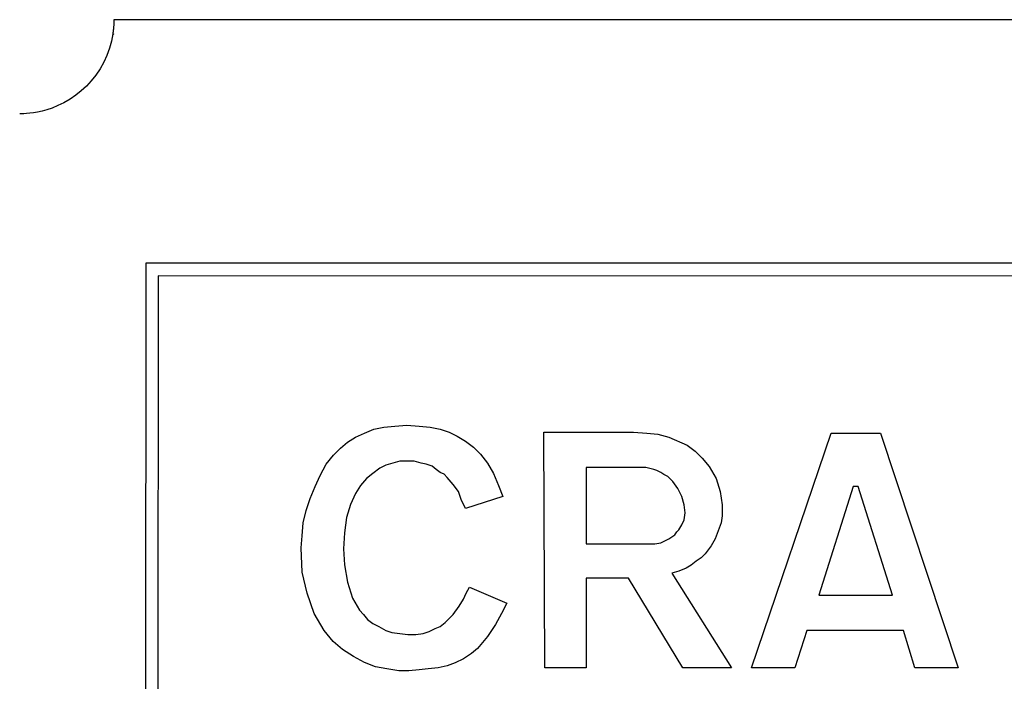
# Model space of a CAD drawing. Header units: millimetres. Extents: x 266 to 437, y 88 to 323.
# Tile 6 of 9: x 312 to 326, y 309 to 318. Entities that reach past the tile are written whole.
import ezdxf

# ---------------------------------------------------------------- set-up
doc = ezdxf.new("R2010")
doc.units = ezdxf.units.MM
doc.layers.add('DETAIL', color=2, linetype='Continuous')

msp = doc.modelspace()

# ---------------------------------------------------------------- linework, layer by layer
at = {"layer": 'DETAIL'}
for p, q in [((362.37, 317.87), (313.69, 317.878)), ((313.676, 317.684), (313.69, 317.678)), ((312.393, 316.579), (312.39, 316.579)), ((314.133, 306.481), (314.134, 314.52)), ((314.134, 314.52), (334.136, 314.517)), ((314.301, 314.339), (314.299, 306.661)), ((333.955, 314.336), (314.301, 314.339)), ((317.152, 312.169), (317.277, 312.224)), ((317.277, 312.224), (317.416, 312.252)), ((317.416, 312.252), (317.569, 312.266)), ((317.569, 312.266), (317.736, 312.28)), ((317.736, 312.28), (317.903, 312.266)), ((317.903, 312.266), (318.056, 312.252)), ((318.056, 312.252), (318.195, 312.224)), ((318.195, 312.224), (318.32, 312.183)), ((316.916, 312.044), (317.027, 312.113)), ((317.027, 312.113), (317.152, 312.169)), ((318.32, 312.183), (318.431, 312.127)), ((318.431, 312.127), (318.543, 312.057)), ((319.628, 312.182), (320.866, 312.182)), ((319.641, 308.928), (319.628, 312.182)), ((320.866, 312.182), (321.046, 312.168)), ((321.046, 312.168), (321.2, 312.154)), ((321.2, 312.154), (321.352, 312.113)), ((321.352, 312.113), (321.603, 312.001)), ((322.493, 308.927), (323.592, 312.168)), ((323.592, 312.168), (324.273, 312.167)), ((324.273, 312.167), (325.344, 308.927)), ((316.721, 311.863), (316.818, 311.96)), ((316.818, 311.96), (316.916, 312.044)), ((318.543, 312.057), (318.654, 311.974)), ((318.654, 311.974), (318.752, 311.877)), ((321.603, 312.001), (321.714, 311.918)), ((316.623, 311.738), (316.721, 311.863)), ((318.752, 311.877), (318.849, 311.751)), ((321.714, 311.918), (321.812, 311.82)), ((321.812, 311.82), (321.909, 311.709)), ((316.54, 311.585), (316.623, 311.738)), ((317.361, 311.682), (317.263, 311.612)), ((317.444, 311.724), (317.361, 311.682)), ((317.639, 311.779), (317.444, 311.724)), ((317.834, 311.779), (317.639, 311.779)), ((317.931, 311.751), (317.834, 311.779)), ((318.001, 311.738), (317.931, 311.751)), ((318.084, 311.71), (318.001, 311.738)), ((318.14, 311.668), (318.084, 311.71)), ((318.849, 311.751), (318.932, 311.612)), ((320.212, 311.695), (320.212, 310.638)), ((321.033, 311.695), (320.212, 311.695)), ((321.088, 311.681), (321.033, 311.695)), ((321.144, 311.668), (321.088, 311.681)), ((321.909, 311.709), (322.006, 311.542)), ((316.47, 311.432), (316.54, 311.585)), ((317.179, 311.543), (317.096, 311.446)), ((317.263, 311.612), (317.179, 311.543)), ((318.195, 311.626), (318.14, 311.668)), ((318.251, 311.599), (318.195, 311.626)), ((318.292, 311.556), (318.251, 311.599)), ((318.376, 311.459), (318.292, 311.556)), ((318.932, 311.612), (319.002, 311.445)), ((321.185, 311.653), (321.144, 311.668)), ((321.241, 311.625), (321.185, 311.653)), ((321.283, 311.598), (321.241, 311.625)), ((321.339, 311.57), (321.283, 311.598)), ((321.408, 311.501), (321.339, 311.57)), ((322.006, 311.542), (322.062, 311.362)), ((316.4, 311.265), (316.47, 311.432)), ((317.096, 311.446), (317.027, 311.334)), ((318.446, 311.362), (318.376, 311.459)), ((319.002, 311.445), (319.058, 311.292)), ((321.478, 311.403), (321.408, 311.501)), ((321.533, 311.292), (321.478, 311.403)), ((323.898, 311.431), (323.424, 309.928)), ((323.967, 311.431), (323.898, 311.431)), ((324.44, 309.928), (323.967, 311.431)), ((316.345, 311.098), (316.4, 311.265)), ((317.027, 311.334), (316.957, 311.181)), ((318.487, 311.25), (318.446, 311.362)), ((319.058, 311.292), (318.543, 311.126)), ((321.561, 311.18), (321.533, 311.292)), ((322.062, 311.362), (322.09, 311.18)), ((316.957, 311.181), (316.901, 311.001)), ((318.543, 311.126), (318.487, 311.25)), ((321.575, 311.069), (321.561, 311.18)), ((322.09, 311.18), (322.09, 311.028)), ((316.303, 310.931), (316.345, 311.098)), ((316.901, 311.001), (316.873, 310.792)), ((321.561, 310.972), (321.575, 311.069)), ((322.09, 311.028), (322.076, 310.93)), ((316.289, 310.75), (316.303, 310.931)), ((321.491, 310.833), (321.533, 310.902)), ((321.533, 310.902), (321.561, 310.972)), ((322.076, 310.93), (322.034, 310.819)), ((316.276, 310.584), (316.289, 310.75)), ((316.873, 310.792), (316.86, 310.569)), ((321.352, 310.707), (321.394, 310.735)), ((321.394, 310.735), (321.436, 310.763)), ((321.436, 310.763), (321.464, 310.805)), ((321.464, 310.805), (321.491, 310.833)), ((322.034, 310.819), (321.992, 310.707)), ((320.212, 310.638), (321.158, 310.638)), ((321.158, 310.638), (321.241, 310.652)), ((321.241, 310.652), (321.297, 310.68)), ((321.297, 310.68), (321.352, 310.707)), ((321.937, 310.61), (321.895, 310.555)), ((321.992, 310.707), (321.937, 310.61)), ((316.289, 310.25), (316.276, 310.584)), ((316.86, 310.569), (316.873, 310.347)), ((321.853, 310.499), (321.797, 310.444)), ((321.895, 310.555), (321.853, 310.499)), ((316.873, 310.347), (316.915, 310.11)), ((321.658, 310.346), (321.589, 310.304)), ((321.728, 310.401), (321.658, 310.346)), ((321.797, 310.444), (321.728, 310.401)), ((316.359, 309.957), (316.289, 310.25)), ((321.491, 310.262), (321.394, 310.235)), ((321.394, 310.235), (322.215, 308.927)), ((321.589, 310.304), (321.491, 310.262)), ((316.915, 310.11), (316.985, 309.888)), ((318.556, 309.957), (318.598, 310.041)), ((318.598, 310.041), (319.113, 309.818)), ((320.212, 310.165), (320.212, 308.928)), ((320.796, 310.165), (320.212, 310.165)), ((321.547, 308.927), (320.796, 310.165)), ((316.456, 309.679), (316.359, 309.957)), ((318.515, 309.874), (318.556, 309.957)), ((323.424, 309.928), (324.44, 309.928)), ((316.985, 309.888), (317.082, 309.721)), ((318.376, 309.665), (318.459, 309.776)), ((318.459, 309.776), (318.515, 309.874)), ((319.113, 309.818), (319.043, 309.679)), ((316.595, 309.443), (316.456, 309.679)), ((317.082, 309.721), (317.138, 309.665)), ((317.138, 309.665), (317.193, 309.596)), ((318.264, 309.554), (318.376, 309.665)), ((319.043, 309.679), (318.96, 309.526)), ((317.193, 309.596), (317.263, 309.54)), ((317.263, 309.54), (317.346, 309.498)), ((317.346, 309.498), (317.444, 309.443)), ((318.125, 309.47), (318.195, 309.498)), ((318.195, 309.498), (318.264, 309.554)), ((318.96, 309.526), (318.849, 309.359)), ((316.72, 309.29), (316.595, 309.443)), ((317.444, 309.443), (317.527, 309.415)), ((317.527, 309.415), (317.638, 309.401)), ((317.638, 309.401), (317.749, 309.387)), ((317.749, 309.387), (317.861, 309.387)), ((317.861, 309.387), (317.958, 309.401)), ((317.958, 309.401), (318.042, 309.429)), ((318.042, 309.429), (318.125, 309.47)), ((323.257, 309.442), (323.091, 308.927)), ((324.593, 309.441), (323.257, 309.442)), ((324.746, 308.927), (324.593, 309.441)), ((316.845, 309.178), (316.72, 309.29)), ((318.849, 309.359), (318.709, 309.192)), ((316.998, 309.081), (316.845, 309.178)), ((318.626, 309.123), (318.515, 309.053)), ((318.709, 309.192), (318.626, 309.123)), ((317.152, 308.998), (316.998, 309.081)), ((317.304, 308.942), (317.152, 308.998)), ((318.292, 308.956), (318.167, 308.928)), ((318.403, 308.997), (318.292, 308.956)), ((318.515, 309.053), (318.403, 308.997)), ((317.458, 308.914), (317.304, 308.942)), ((317.624, 308.886), (317.458, 308.914)), ((317.764, 308.886), (317.624, 308.886)), ((317.903, 308.9), (317.764, 308.886)), ((318.027, 308.914), (317.903, 308.9)), ((318.167, 308.928), (318.027, 308.914)), ((320.212, 308.928), (319.641, 308.928)), ((322.215, 308.927), (321.547, 308.927)), ((323.091, 308.927), (322.493, 308.927)), ((325.344, 308.927), (324.746, 308.927))]:
    msp.add_line(p, q, dxfattribs=at)
at = {"layer": 'DETAIL', "flags": 128}
for points in [[(313.69, 317.878), (313.69, 317.878), (313.69, 317.877), (313.69, 317.875), (313.69, 317.872), (313.69, 317.868), (313.69, 317.864), (313.69, 317.858), (313.69, 317.852), (313.69, 317.845), (313.69, 317.838), (313.69, 317.83), (313.689, 317.821), (313.689, 317.813), (313.688, 317.803), (313.688, 317.793), (313.687, 317.782), (313.686, 317.77), (313.685, 317.759), (313.684, 317.747), (313.682, 317.734), (313.681, 317.722), (313.679, 317.709), (313.678, 317.696), (313.676, 317.684)], [(313.676, 317.684), (313.656, 317.583), (313.629, 317.483), (313.593, 317.385), (313.55, 317.29), (313.499, 317.2), (313.442, 317.114), (313.379, 317.034), (313.311, 316.961), (313.239, 316.894), (313.164, 316.834), (313.085, 316.779), (313.001, 316.731), (312.918, 316.691), (312.839, 316.658), (312.766, 316.634), (312.699, 316.616), (312.636, 316.602), (312.579, 316.592), (312.528, 316.586), (312.484, 316.582), (312.449, 316.58), (312.422, 316.579), (312.403, 316.579), (312.393, 316.579)]]:
    msp.add_lwpolyline(points, dxfattribs=at)

doc.saveas('drawing.dxf')
